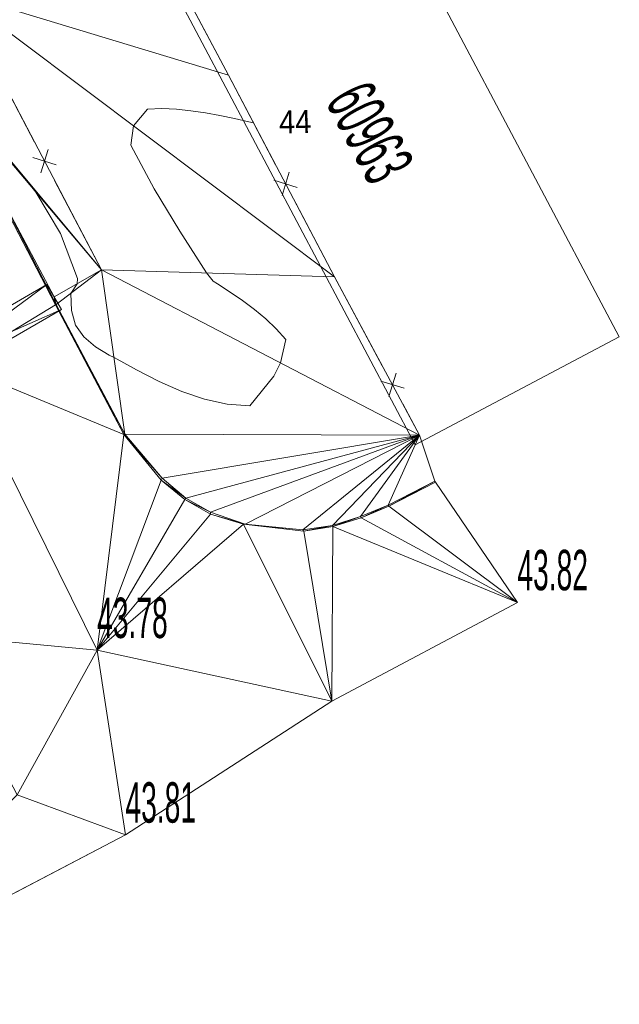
# Model space of a CAD drawing. Extents: x 79271 to 79617, y -3659238 to -3658956.
# Tile 25 of 29: x 79450 to 79470, y -3659042 to -3659008. Entities that reach past the tile are written whole.
import ezdxf
from ezdxf.enums import TextEntityAlignment as Align
from ezdxf.lldxf.tags import DXFTag

# ---------------------------------------------------------------- set-up
doc = ezdxf.new("R2010")
doc.units = 0
for name, color, linetype in [('3dFace', 7, 'Continuous'), ('BK', 7, 'Continuous'), ('ELEVATION', 7, 'Continuous'), ('ERF_LINES', 7, 'Continuous'), ('ERF_TEXT', 7, 'Continuous'), ('FENCE', 7, 'Continuous'), ('GATE', 7, 'Continuous'), ('MCONTOUR', 7, 'Continuous'), ('POLYLINES', 7, 'Continuous'), ('TK', 7, 'Continuous')]:
    doc.layers.add(name, color=color, linetype=linetype)
doc.styles.add('Arial', font='arial.ttf', dxfattribs={"height": 1})
tags = doc.linetypes.add('DOTTED500', pattern=[1.2, 0.7, -0.5]).pattern_tags.tags
tags[6:7] = [DXFTag(74, 4), DXFTag(75, 0), DXFTag(340, '0'), DXFTag(46, 0.0), DXFTag(50, 0.0), DXFTag(44, 0.0), DXFTag(45, 0.0)]
tags[4:5] = [DXFTag(74, 4), DXFTag(75, 0), DXFTag(340, '0'), DXFTag(46, 0.0), DXFTag(50, 0.0), DXFTag(44, 0.0), DXFTag(45, 0.0)]

msp = doc.modelspace()

# ---------------------------------------------------------------- linework, layer by layer
at = {"layer": '3dFace', "color": 142, "linetype": 'Continuous', "lineweight": 0, "transparency": 33554687}
for points in [[(79453.587, -3659003.492, 44.122), (79447.419, -3659006.774, 44.083), (79456.861, -3659009.64, 44.029), (79453.587, -3659003.492, 44.122)], [(79452.459, -3659016.383, 44.077), (79447.419, -3659006.774, 44.083), (79446.742, -3659009.527, 43.999), (79452.459, -3659016.383, 44.077)], [(79456.861, -3659009.64, 44.029), (79447.419, -3659006.774, 44.083), (79460.529, -3659016.62, 43.906), (79456.861, -3659009.64, 44.029)], [(79447.419, -3659006.774, 44.083), (79452.459, -3659016.383, 44.077), (79460.529, -3659016.62, 43.906), (79447.419, -3659006.774, 44.083)], [(79452.459, -3659016.383, 44.077), (79446.742, -3659009.527, 43.999), (79446.677, -3659009.535, 43.881), (79452.459, -3659016.383, 44.077)], [(79446.677, -3659009.535, 43.881), (79447.428, -3659019.686, 43.853), (79450.862, -3659017.593, 43.817), (79446.677, -3659009.535, 43.881)], [(79452.459, -3659016.383, 44.077), (79446.677, -3659009.535, 43.881), (79450.821, -3659017.321, 43.928), (79452.459, -3659016.383, 44.077)], [(79450.821, -3659017.321, 43.928), (79446.677, -3659009.535, 43.881), (79450.862, -3659017.593, 43.817), (79450.821, -3659017.321, 43.928)], [(79450.885, -3659017.586, 43.963), (79452.459, -3659016.383, 44.077), (79450.821, -3659017.321, 43.928), (79450.885, -3659017.586, 43.963)], [(79453.271, -3659022.071, 43.933), (79452.459, -3659016.383, 44.077), (79450.885, -3659017.586, 43.963), (79453.271, -3659022.071, 43.933)], [(79460.529, -3659016.62, 43.906), (79452.459, -3659016.383, 44.077), (79463.481, -3659022.116, 43.94), (79460.529, -3659016.62, 43.906)], [(79463.481, -3659022.116, 43.94), (79452.459, -3659016.383, 44.077), (79453.271, -3659022.071, 43.933), (79463.481, -3659022.116, 43.94)], [(79450.821, -3659017.321, 43.928), (79450.862, -3659017.593, 43.817), (79450.885, -3659017.586, 43.963), (79450.821, -3659017.321, 43.928)], [(79453.229, -3659022.091, 43.818), (79450.862, -3659017.593, 43.817), (79447.428, -3659019.686, 43.853), (79453.229, -3659022.091, 43.818)], [(79453.229, -3659022.091, 43.818), (79450.885, -3659017.586, 43.963), (79450.862, -3659017.593, 43.817), (79453.229, -3659022.091, 43.818)], [(79453.271, -3659022.071, 43.933), (79450.885, -3659017.586, 43.963), (79453.229, -3659022.091, 43.818), (79453.271, -3659022.071, 43.933)], [(79447.428, -3659019.686, 43.853), (79446.641, -3659029.035, 43.822), (79452.307, -3659029.56, 43.783), (79447.428, -3659019.686, 43.853)], [(79447.428, -3659019.686, 43.853), (79452.307, -3659029.56, 43.783), (79453.229, -3659022.091, 43.818), (79447.428, -3659019.686, 43.853)], [(79453.229, -3659022.091, 43.818), (79452.307, -3659029.56, 43.783), (79454.531, -3659023.67, 43.77), (79453.229, -3659022.091, 43.818)], [(79454.562, -3659023.605, 43.89), (79453.271, -3659022.071, 43.933), (79453.229, -3659022.091, 43.818), (79454.562, -3659023.605, 43.89)], [(79454.562, -3659023.605, 43.89), (79453.229, -3659022.091, 43.818), (79454.531, -3659023.67, 43.77), (79454.562, -3659023.605, 43.89)], [(79463.481, -3659022.116, 43.94), (79453.271, -3659022.071, 43.933), (79454.562, -3659023.605, 43.89), (79463.481, -3659022.116, 43.94)], [(79463.481, -3659022.116, 43.94), (79454.562, -3659023.605, 43.89), (79455.376, -3659024.297, 43.879), (79463.481, -3659022.116, 43.94)], [(79463.481, -3659022.116, 43.94), (79455.376, -3659024.297, 43.879), (79456.233, -3659024.781, 43.876), (79463.481, -3659022.116, 43.94)], [(79463.481, -3659022.116, 43.94), (79456.233, -3659024.781, 43.876), (79457.436, -3659025.19, 43.877), (79463.481, -3659022.116, 43.94)], [(79463.481, -3659022.116, 43.94), (79457.436, -3659025.19, 43.877), (79459.43, -3659025.391, 43.908), (79463.481, -3659022.116, 43.94)], [(79463.481, -3659022.116, 43.94), (79459.43, -3659025.391, 43.908), (79460.463, -3659025.236, 43.8), (79463.481, -3659022.116, 43.94)], [(79463.481, -3659022.116, 43.94), (79460.463, -3659025.236, 43.8), (79461.436, -3659024.934, 43.872), (79463.481, -3659022.116, 43.94)], [(79463.481, -3659022.116, 43.94), (79461.436, -3659024.934, 43.872), (79462.39, -3659024.539, 43.789), (79463.481, -3659022.116, 43.94)], [(79463.481, -3659022.116, 43.94), (79462.39, -3659024.539, 43.789), (79464.001, -3659023.7, 43.879), (79463.481, -3659022.116, 43.94)], [(79454.531, -3659023.67, 43.77), (79452.307, -3659029.56, 43.783), (79455.35, -3659024.337, 43.721), (79454.531, -3659023.67, 43.77)], [(79455.376, -3659024.297, 43.879), (79454.562, -3659023.605, 43.89), (79454.531, -3659023.67, 43.77), (79455.376, -3659024.297, 43.879)], [(79455.376, -3659024.297, 43.879), (79454.531, -3659023.67, 43.77), (79455.35, -3659024.337, 43.721), (79455.376, -3659024.297, 43.879)], [(79464.001, -3659023.7, 43.879), (79462.39, -3659024.539, 43.789), (79462.413, -3659024.574, 43.667), (79464.001, -3659023.7, 43.879)], [(79464.001, -3659023.7, 43.879), (79462.413, -3659024.574, 43.667), (79464.028, -3659023.737, 43.73), (79464.001, -3659023.7, 43.879)], [(79462.413, -3659024.574, 43.667), (79466.865, -3659027.904, 43.823), (79464.028, -3659023.737, 43.73), (79462.413, -3659024.574, 43.667)], [(79455.35, -3659024.337, 43.721), (79452.307, -3659029.56, 43.783), (79456.232, -3659024.849, 43.759), (79455.35, -3659024.337, 43.721)], [(79456.233, -3659024.781, 43.876), (79455.376, -3659024.297, 43.879), (79455.35, -3659024.337, 43.721), (79456.233, -3659024.781, 43.876)], [(79456.233, -3659024.781, 43.876), (79455.35, -3659024.337, 43.721), (79456.232, -3659024.849, 43.759), (79456.233, -3659024.781, 43.876)], [(79462.39, -3659024.539, 43.789), (79461.436, -3659024.934, 43.872), (79461.457, -3659024.97, 43.729), (79462.39, -3659024.539, 43.789)], [(79462.39, -3659024.539, 43.789), (79461.457, -3659024.97, 43.729), (79462.413, -3659024.574, 43.667), (79462.39, -3659024.539, 43.789)], [(79456.232, -3659024.849, 43.759), (79452.307, -3659029.56, 43.783), (79457.378, -3659025.193, 43.775), (79456.232, -3659024.849, 43.759)], [(79457.436, -3659025.19, 43.877), (79456.233, -3659024.781, 43.876), (79456.232, -3659024.849, 43.759), (79457.436, -3659025.19, 43.877)], [(79457.436, -3659025.19, 43.877), (79456.232, -3659024.849, 43.759), (79457.378, -3659025.193, 43.775), (79457.436, -3659025.19, 43.877)], [(79461.457, -3659024.97, 43.729), (79466.865, -3659027.904, 43.823), (79462.413, -3659024.574, 43.667), (79461.457, -3659024.97, 43.729)], [(79457.378, -3659025.193, 43.775), (79452.307, -3659029.56, 43.783), (79460.436, -3659031.328, 43.96), (79457.378, -3659025.193, 43.775)], [(79459.43, -3659025.391, 43.908), (79457.436, -3659025.19, 43.877), (79457.378, -3659025.193, 43.775), (79459.43, -3659025.391, 43.908)], [(79459.43, -3659025.391, 43.908), (79457.378, -3659025.193, 43.775), (79459.464, -3659025.435, 43.764), (79459.43, -3659025.391, 43.908)], [(79457.378, -3659025.193, 43.775), (79460.436, -3659031.328, 43.96), (79459.464, -3659025.435, 43.764), (79457.378, -3659025.193, 43.775)], [(79460.463, -3659025.236, 43.8), (79459.43, -3659025.391, 43.908), (79459.464, -3659025.435, 43.764), (79460.463, -3659025.236, 43.8)], [(79460.463, -3659025.236, 43.8), (79459.464, -3659025.435, 43.764), (79460.473, -3659025.274, 43.67), (79460.463, -3659025.236, 43.8)], [(79461.436, -3659024.934, 43.872), (79460.463, -3659025.236, 43.8), (79460.473, -3659025.274, 43.67), (79461.436, -3659024.934, 43.872)], [(79461.436, -3659024.934, 43.872), (79460.473, -3659025.274, 43.67), (79461.457, -3659024.97, 43.729), (79461.436, -3659024.934, 43.872)], [(79460.473, -3659025.274, 43.67), (79466.865, -3659027.904, 43.823), (79461.457, -3659024.97, 43.729), (79460.473, -3659025.274, 43.67)], [(79459.464, -3659025.435, 43.764), (79460.436, -3659031.328, 43.96), (79460.473, -3659025.274, 43.67), (79459.464, -3659025.435, 43.764)], [(79460.473, -3659025.274, 43.67), (79460.436, -3659031.328, 43.96), (79466.865, -3659027.904, 43.823), (79460.473, -3659025.274, 43.67)], [(79452.307, -3659029.56, 43.783), (79446.641, -3659029.035, 43.822), (79449.542, -3659034.569, 43.804), (79452.307, -3659029.56, 43.783)], [(79452.307, -3659029.56, 43.783), (79449.542, -3659034.569, 43.804), (79453.288, -3659035.958, 43.81), (79452.307, -3659029.56, 43.783)], [(79460.436, -3659031.328, 43.96), (79452.307, -3659029.56, 43.783), (79453.288, -3659035.958, 43.81), (79460.436, -3659031.328, 43.96)], [(79449.542, -3659034.569, 43.804), (79442.091, -3659041.832, 43.249), (79453.288, -3659035.958, 43.81), (79449.542, -3659034.569, 43.804)]]:
    msp.add_3dface(points, dxfattribs=at)
at = {"layer": 'BK', "color": 9, "linetype": 'DOTTED500', "lineweight": 9, "transparency": 33554687}
for p, q in [((79446.677, -3659009.535, 43.881), (79450.862, -3659017.593, 43.817)), ((79453.229, -3659022.091, 43.718), (79450.862, -3659017.593, 43.717)), ((79454.531, -3659023.67, 43.67), (79453.229, -3659022.091, 43.718)), ((79455.35, -3659024.337, 43.621), (79454.531, -3659023.67, 43.67)), ((79464.028, -3659023.737, 43.63), (79462.413, -3659024.574, 43.567)), ((79456.232, -3659024.849, 43.659), (79455.35, -3659024.337, 43.621)), ((79457.378, -3659025.193, 43.675), (79456.232, -3659024.849, 43.659)), ((79462.413, -3659024.574, 43.567), (79461.457, -3659024.97, 43.629)), ((79459.464, -3659025.435, 43.664), (79457.378, -3659025.193, 43.675)), ((79461.457, -3659024.97, 43.629), (79460.473, -3659025.274, 43.57)), ((79460.473, -3659025.274, 43.57), (79459.464, -3659025.435, 43.664))]:
    msp.add_line(p, q, dxfattribs=at)
at = {"layer": 'ERF_LINES', "color": 9, "linetype": 'DOTTED500', "lineweight": 9, "transparency": 33554687}
for p, q in [((79470.397, -3659018.701), (79460.57, -3659000.142)), ((79463.327, -3659022.445), (79453.5, -3659003.886)), ((79463.327, -3659022.445), (79470.397, -3659018.701))]:
    msp.add_line(p, q, dxfattribs=at)
at = {"layer": 'FENCE', "color": 1, "linetype": 'Continuous', "lineweight": 9, "transparency": 33554687}
for p, q in [((79455.937, -3659007.905, 44.009), (79456.861, -3659009.64, 44.122)), ((79450.137, -3659011.955, 43.993), (79448.511, -3659008.856, 44.027)), ((79456.861, -3659009.64, 43.974), (79458.489, -3659012.738, 44.029)), ((79450.359, -3659013.024, 44.01), (79450.611, -3659012.214, 44.027)), ((79450.89, -3659012.746, 44.01), (79450.08, -3659012.493, 44.027)), ((79452.459, -3659016.383, 44.013), (79450.833, -3659013.283, 44.027)), ((79458.433, -3659013.276, 43.963), (79459.243, -3659013.528, 44.029)), ((79458.964, -3659012.997, 43.963), (79458.712, -3659013.807, 44.029)), ((79459.187, -3659014.066, 43.896), (79460.529, -3659016.62, 44.029)), ((79450.821, -3659017.321, 44.197), (79452.459, -3659016.383, 43.828)), ((79460.529, -3659016.62, 43.925), (79462.185, -3659019.703, 43.906)), ((79462.662, -3659019.958, 43.929), (79462.418, -3659020.77, 43.906)), ((79462.134, -3659020.242, 43.929), (79462.946, -3659020.486, 43.906)), ((79462.895, -3659021.025, 43.952), (79463.481, -3659022.116, 43.906))]:
    msp.add_line(p, q, dxfattribs=at)
at = {"layer": 'GATE', "color": 14, "linetype": 'Continuous', "lineweight": 9, "transparency": 33554687}
for p, q in [((79442.726, -3659021.433, 44.255), (79450.57, -3659016.888, 43.828)), ((79443.228, -3659022.299, 44.255), (79450.57, -3659016.888, 43.828)), ((79450.57, -3659016.888, 43.828), (79451.072, -3659017.754, 43.828)), ((79451.072, -3659017.754, 43.828), (79442.726, -3659021.433, 44.255)), ((79443.228, -3659022.299, 44.255), (79451.072, -3659017.754, 43.828))]:
    msp.add_line(p, q, dxfattribs=at)
at = {"layer": 'MCONTOUR', "color": 9, "linetype": 'Continuous', "lineweight": 9, "elevation": 44}
msp.add_lwpolyline([(79449.278, -3659012.572), (79450.187, -3659013.692), (79451.042, -3659015.125), (79451.626, -3659016.679), (79451.612, -3659016.868), (79451.396, -3659017.196), (79451.418, -3659017.786), (79451.555, -3659018.301), (79451.852, -3659018.708), (79452.254, -3659019.044), (79452.727, -3659019.333), (79452.893, -3659019.425), (79453.673, -3659019.852), (79454.454, -3659020.25), (79455.237, -3659020.594), (79456.022, -3659020.861), (79456.81, -3659021.033), (79457.602, -3659021.091), (79458.428, -3659020.063), (79458.656, -3659019.606), (79458.85, -3659018.799), (79458.515, -3659018.427), (79458.151, -3659018.079), (79457.759, -3659017.753), (79457.346, -3659017.446), (79456.916, -3659017.153), (79456.476, -3659016.867), (79456.326, -3659016.772), (79456.094, -3659016.49), (79455.167, -3659015.042), (79454.282, -3659013.572), (79453.471, -3659012.065), (79453.568, -3659011.392), (79454.054, -3659010.812), (79454.554, -3659010.794), (79455.055, -3659010.818), (79455.556, -3659010.868), (79456.058, -3659010.941), (79456.561, -3659011.032), (79457.063, -3659011.137), (79457.566, -3659011.25), (79457.726, -3659011.287)], dxfattribs=at)
at = {"layer": 'POLYLINES', "color": 151, "linetype": 'Continuous', "lineweight": 9, "transparency": 33554687}
for p, q in [((79456.861, -3659009.64, 44.029), (79453.587, -3659003.492, 44.122)), ((79456.861, -3659009.64, 44.029), (79453.587, -3659003.492, 44.122)), ((79456.861, -3659009.64, 44.029), (79453.587, -3659003.492, 44.122)), ((79460.529, -3659016.62, 43.906), (79456.861, -3659009.64, 44.029)), ((79460.529, -3659016.62, 43.906), (79456.861, -3659009.64, 44.029)), ((79460.529, -3659016.62, 43.906), (79456.861, -3659009.64, 44.029)), ((79463.481, -3659022.116, 43.94), (79460.529, -3659016.62, 43.906)), ((79463.481, -3659022.116, 43.94), (79460.529, -3659016.62, 43.906)), ((79463.481, -3659022.116, 43.94), (79460.529, -3659016.62, 43.906)), ((79464.001, -3659023.7, 43.879), (79463.481, -3659022.116, 43.94)), ((79464.001, -3659023.7, 43.879), (79463.481, -3659022.116, 43.94)), ((79464.001, -3659023.7, 43.879), (79463.481, -3659022.116, 43.94)), ((79464.028, -3659023.737, 43.73), (79464.001, -3659023.7, 43.879)), ((79464.028, -3659023.737, 43.73), (79464.001, -3659023.7, 43.879)), ((79464.028, -3659023.737, 43.73), (79464.001, -3659023.7, 43.879)), ((79466.865, -3659027.904, 43.823), (79464.028, -3659023.737, 43.73)), ((79466.865, -3659027.904, 43.823), (79464.028, -3659023.737, 43.73)), ((79466.865, -3659027.904, 43.823), (79464.028, -3659023.737, 43.73)), ((79460.436, -3659031.328, 43.96), (79466.865, -3659027.904, 43.823)), ((79460.436, -3659031.328, 43.96), (79466.865, -3659027.904, 43.823)), ((79460.436, -3659031.328, 43.96), (79466.865, -3659027.904, 43.823)), ((79453.288, -3659035.958, 43.81), (79460.436, -3659031.328, 43.96)), ((79453.288, -3659035.958, 43.81), (79460.436, -3659031.328, 43.96)), ((79453.288, -3659035.958, 43.81), (79460.436, -3659031.328, 43.96)), ((79442.091, -3659041.832, 43.249), (79453.288, -3659035.958, 43.81)), ((79442.091, -3659041.832, 43.249), (79453.288, -3659035.958, 43.81)), ((79442.091, -3659041.832, 43.249), (79453.288, -3659035.958, 43.81))]:
    msp.add_line(p, q, dxfattribs=at)
at = {"layer": 'POLYLINES', "color": 18, "linetype": 'Continuous', "lineweight": 9, "transparency": 33554687}
for p, q in [((79456.861, -3659009.64, 44.029), (79453.587, -3659003.492, 44.122)), ((79460.529, -3659016.62, 43.906), (79456.861, -3659009.64, 44.029)), ((79463.481, -3659022.116, 43.94), (79460.529, -3659016.62, 43.906)), ((79464.001, -3659023.7, 43.879), (79463.481, -3659022.116, 43.94)), ((79464.028, -3659023.737, 43.73), (79464.001, -3659023.7, 43.879)), ((79466.865, -3659027.904, 43.823), (79464.028, -3659023.737, 43.73)), ((79460.436, -3659031.328, 43.96), (79466.865, -3659027.904, 43.823)), ((79453.288, -3659035.958, 43.81), (79460.436, -3659031.328, 43.96)), ((79442.091, -3659041.832, 43.249), (79453.288, -3659035.958, 43.81))]:
    msp.add_line(p, q, dxfattribs=at)
at = {"layer": 'TK', "color": 55, "linetype": 'Continuous', "lineweight": 9, "transparency": 33554687}
for p, q in [((79450.885, -3659017.586, 43.963), (79446.742, -3659009.527, 43.999)), ((79450.885, -3659017.586, 43.863), (79453.271, -3659022.071, 43.833)), ((79453.271, -3659022.071, 43.833), (79454.562, -3659023.605, 43.79)), ((79454.562, -3659023.605, 43.79), (79455.376, -3659024.297, 43.779)), ((79462.39, -3659024.539, 43.689), (79464.001, -3659023.7, 43.779)), ((79455.376, -3659024.297, 43.779), (79456.233, -3659024.781, 43.776)), ((79461.436, -3659024.934, 43.772), (79462.39, -3659024.539, 43.689)), ((79456.233, -3659024.781, 43.776), (79457.436, -3659025.19, 43.777)), ((79457.436, -3659025.19, 43.777), (79459.43, -3659025.391, 43.808)), ((79459.43, -3659025.391, 43.808), (79460.463, -3659025.236, 43.7)), ((79460.463, -3659025.236, 43.7), (79461.436, -3659024.934, 43.772))]:
    msp.add_line(p, q, dxfattribs=at)

# ---------------------------------------------------------------- texts
at = {"layer": 'ELEVATION', "color": 8, "transparency": 33554687, "style": 'Arial', "width": 0.5}
for s, p in [('43.82', (79466.865, -3659027.904, 44.5)), ('43.78', (79452.307, -3659029.56, 43.783)), ('43.81', (79453.288, -3659035.958, 43.81))]:
    msp.add_text(s, height=1.4, dxfattribs=at).set_placement(p, align=Align.BOTTOM_LEFT)
at = {"layer": 'ERF_TEXT', "color": 18, "transparency": 33554687, "style": 'Arial', "width": 0.5}
msp.add_text('60963', height=1.7509, rotation=297.9029, dxfattribs=at).set_placement((79460.525, -3659012.278, 44.5), align=Align.BOTTOM_CENTER)
at = {"layer": 'MCONTOUR', "color": 9, "transparency": 33554687, "style": 'Arial', "width": 0.9}
msp.add_text('44', height=0.8, rotation=1.4511, dxfattribs=at).set_placement((79459.166, -3659011.251, 44.5), align=Align.MIDDLE_CENTER)

doc.saveas('drawing.dxf')
